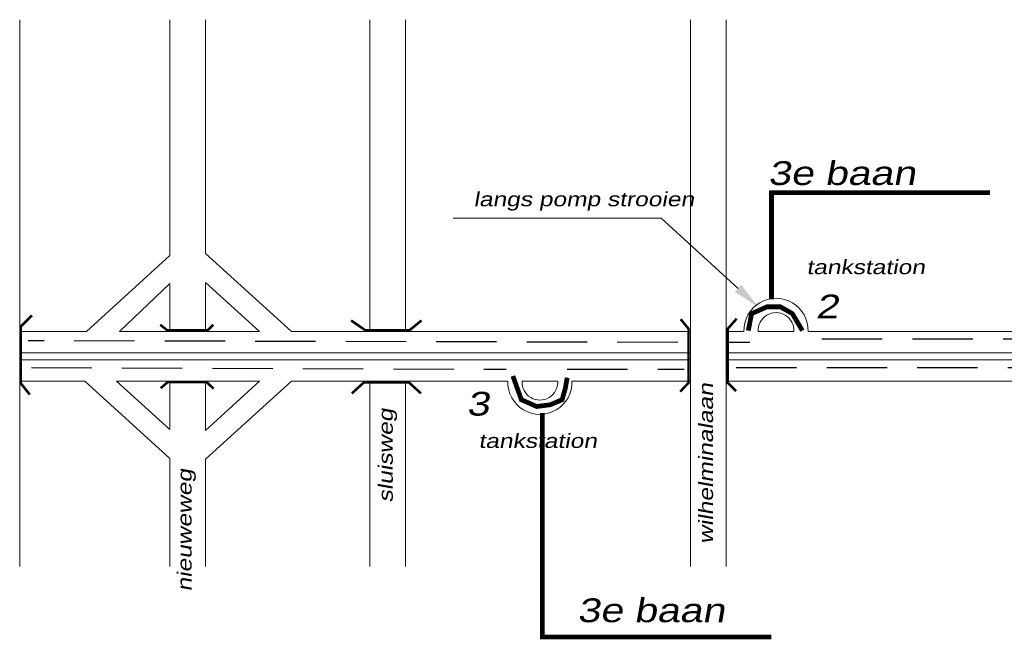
# Model space of a CAD drawing. Header units: metres. Extents: x 534 to 2618, y -2348 to -1484.
# Tile 4 of 10: x 1563 to 1667, y -1877 to -1812. Entities that reach past the tile are written whole.
import ezdxf

# ---------------------------------------------------------------- set-up
doc = ezdxf.new("R2010")
doc.units = ezdxf.units.M
for name, pattern in [('135-8$0$DASHDOT', [25.4, 12.7, -6.35, 0, -6.35]), ('DASHDOT', [1, 0.5, -0.25, 0, -0.25]), ('DASHED', [19.05, 12.7, -6.35])]:
    doc.linetypes.add(name, pattern=pattern)
doc.layers.get('0').update_dxf_attribs({"lineweight": 0})
for name, color, linetype, lineweight in [('ROUTE3RIJDEN', 10, 'DASHED', 30), ('ROUTE3STROOIEN', 90, 'Continuous', 0), ('ROUTE3TEXT', 4, 'DASHDOT', 0), ('STROOI', 7, 'Continuous', 0), ('Text', 7, 'Continuous', 0)]:
    doc.layers.add(name, color=color, linetype=linetype, lineweight=lineweight)
doc.styles.add('ISO25', font='ARIALN.TTF', dxfattribs={"width": 1.5, "oblique": 10})

msp = doc.modelspace()

# ---------------------------------------------------------------- linework, layer by layer
at = {"color": 0, "ltscale": 0.5}
for p, q in [((1578.94, -1836.72), (1570.16, -1844.7)), ((1578.94, -1839.66), (1573.65, -1844.7))]:
    msp.add_line(p, q, dxfattribs=at)
at = {"layer": 'ROUTE3RIJDEN', "ltscale": 0.5}
for p, q in [((1632.38, -1845.86), (1564.05, -1845.69)), ((1639.98, -1845.86), (1637.66, -1845.86)), ((1701.54, -1845.51), (1646.23, -1845.51)), ((1564.37, -1848.5), (1614.33, -1848.68)), ((1620.75, -1848.68), (1633.06, -1848.68)), ((1638.54, -1848.5), (1702.77, -1848.5))]:
    msp.add_line(p, q, dxfattribs=at)
at = {"layer": 'ROUTE3STROOIEN', "const_width": 0.5}
for points in [[(1645.51, -1844.62), (1644.44, -1842.83), (1643.2, -1842.12), (1641.77, -1842.12), (1640.16, -1842.83), (1639.81, -1844.62)], [(1615.04, -1849.39), (1615.93, -1851.89), (1617.54, -1852.6), (1618.97, -1852.42), (1620.22, -1851.89), (1620.57, -1850.64), (1620.75, -1849.57)]]:
    msp.add_lwpolyline(points, dxfattribs=at)
at = {"layer": 'ROUTE3TEXT', "linetype": '135-8$0$DASHDOT', "const_width": 0.5}
for points in [[(1642.25, -1841.33), (1642.25, -1830.11), (1665.26, -1830.11)], [(1618.13, -1853.29), (1618.13, -1876.84), (1642.25, -1876.84)]]:
    msp.add_lwpolyline(points, dxfattribs=at)
at = {"layer": 'STROOI', "color": 7}
for p, q in [((1563.15, -1844.7), (1563.15, -1811.91)), ((1578.94, -1836.72), (1578.94, -1811.91)), ((1582.69, -1836.5), (1582.69, -1811.91)), ((1599.98, -1844.7), (1599.98, -1811.91)), ((1603.73, -1844.7), (1603.73, -1811.91)), ((1633.73, -1869.43), (1633.73, -1811.91)), ((1637.48, -1858.15), (1637.48, -1811.91)), ((1582.69, -1836.5), (1591.73, -1844.71)), ((1578.94, -1844.7), (1578.94, -1839.66)), ((1582.69, -1844.7), (1582.69, -1839.54)), ((1582.69, -1839.54), (1588.38, -1844.71)), ((1563.15, -1869.43), (1563.15, -1844.7)), ((1570.16, -1844.7), (1563.15, -1844.7)), ((1588.37, -1844.7), (1573.65, -1844.7)), ((1633.73, -1844.7), (1591.72, -1844.7)), ((1639.35, -1844.7), (1637.48, -1844.7)), ((1644.6, -1844.7), (1640.86, -1844.7)), ((1703.79, -1844.7), (1646.11, -1844.7)), ((1633.73, -1846.95), (1563.15, -1846.95)), ((1756.54, -1846.95), (1637.48, -1846.95)), ((1633.73, -1847.7), (1563.15, -1847.7)), ((1757.82, -1847.7), (1637.48, -1847.7)), ((1569.99, -1849.95), (1563.15, -1849.95)), ((1563.15, -1855.12), (1563.15, -1849.95)), ((1578.94, -1858.06), (1569.99, -1849.95)), ((1588.38, -1849.95), (1573.34, -1849.95)), ((1578.94, -1855.02), (1573.34, -1849.95)), ((1578.94, -1855.02), (1578.94, -1849.95)), ((1582.69, -1858.15), (1591.73, -1849.95)), ((1582.69, -1855.12), (1588.38, -1849.95)), ((1582.69, -1855.12), (1582.69, -1849.95)), ((1614.51, -1849.95), (1591.73, -1849.95)), ((1599.98, -1869.43), (1599.98, -1849.95)), ((1603.73, -1869.43), (1603.73, -1849.95)), ((1619.75, -1849.95), (1616.01, -1849.95)), ((1633.73, -1849.95), (1621.26, -1849.95)), ((1637.48, -1869.43), (1637.48, -1849.95)), ((1703.77, -1849.95), (1637.48, -1849.95)), ((1637.48, -1858.87), (1637.48, -1849.95)), ((1578.94, -1869.43), (1578.94, -1858.06)), ((1582.69, -1869.43), (1582.69, -1858.15))]:
    msp.add_line(p, q, dxfattribs=at)
at = {"layer": 'STROOI', "color": 7, "const_width": 0.263}
for points in [[(1564.2, -1851.34), (1563.27, -1850.18), (1563.27, -1844.18), (1564.43, -1843.02)], [(1583.51, -1844), (1582.93, -1844.57), (1578.65, -1844.57), (1577.93, -1844)], [(1605.42, -1843.55), (1604.15, -1844.59), (1599.52, -1844.59), (1598.02, -1843.55)], [(1632.64, -1851.05), (1633.52, -1850.11), (1633.52, -1844.42), (1632.7, -1843.42)], [(1638.53, -1850.99), (1637.65, -1850.11), (1637.65, -1844.42), (1638.59, -1843.36)], [(1583.55, -1850.73), (1582.83, -1850.05), (1578.7, -1850.05), (1577.98, -1850.68)], [(1605.37, -1851.23), (1604.1, -1850.07), (1599.36, -1850.07), (1598.09, -1851.23)]]:
    msp.add_lwpolyline(points, dxfattribs=at)
at = {"layer": 'STROOI', "color": 7}
for centre, radius, start, end in [((1642.73, -1844.6), 3.38, 358.2767, 181.7233), ((1642.73, -1844.6), 1.88, 356.8969, 183.1031), ((1617.88, -1850.05), 3.38, 178.2767, 1.7233), ((1617.88, -1850.05), 1.88, 176.8969, 3.1031)]:
    msp.add_arc(centre, radius, start, end, dxfattribs=at)
at = {"layer": 'Text'}
for p, q in [((1610.27, -1832.8), (1608.77, -1832.8)), ((1630.66, -1832.8), (1610.27, -1832.8)), ((1638.73, -1840.18), (1630.66, -1832.8))]:
    msp.add_line(p, q, dxfattribs=at)
msp.add_solid([(1639.07, -1839.81), (1638.39, -1840.54), (1640.94, -1842.2)], dxfattribs=at)

# ---------------------------------------------------------------- texts
at = {"layer": 'ROUTE3TEXT', "linetype": '135-8$0$DASHDOT', "char_height": 2.5, "attachment_point": 1, "style": 'ISO25'}
for insert, width in [((1641.88, -1826.8), 19.7), ((1621.81, -1872.79), 18.78)]:
    msp.add_mtext('3e baan', dxfattribs=dict(at, insert=insert, width=width))
at = {"layer": 'ROUTE3TEXT', "char_height": 2.5, "attachment_point": 1, "style": 'ISO25'}
for s, insert, width in [('2', (1646.89, -1840.83), 3.28), ('3', (1610.16, -1851.06), 3.81)]:
    msp.add_mtext(s, dxfattribs=dict(at, insert=insert, width=width))
at = {"layer": 'Text', "style": 'ISO25', "oblique": 10, "width": 1.5}
for s, p in [('langs pomp strooien', (1610.9, -1831.54)), ('tankstation', (1645.93, -1838.68)), ('tankstation', (1611.42, -1856.96))]:
    msp.add_text(s, height=1.5, dxfattribs=at).set_placement(p)
for s, p in [('wilhelminalaan', (1636.1, -1867.05)), ('sluisweg', (1602.4, -1862.7)), ('nieuweweg', (1581.23, -1872.06))]:
    msp.add_text(s, height=1.5, rotation=90, dxfattribs=at).set_placement(p)

doc.saveas('drawing.dxf')
